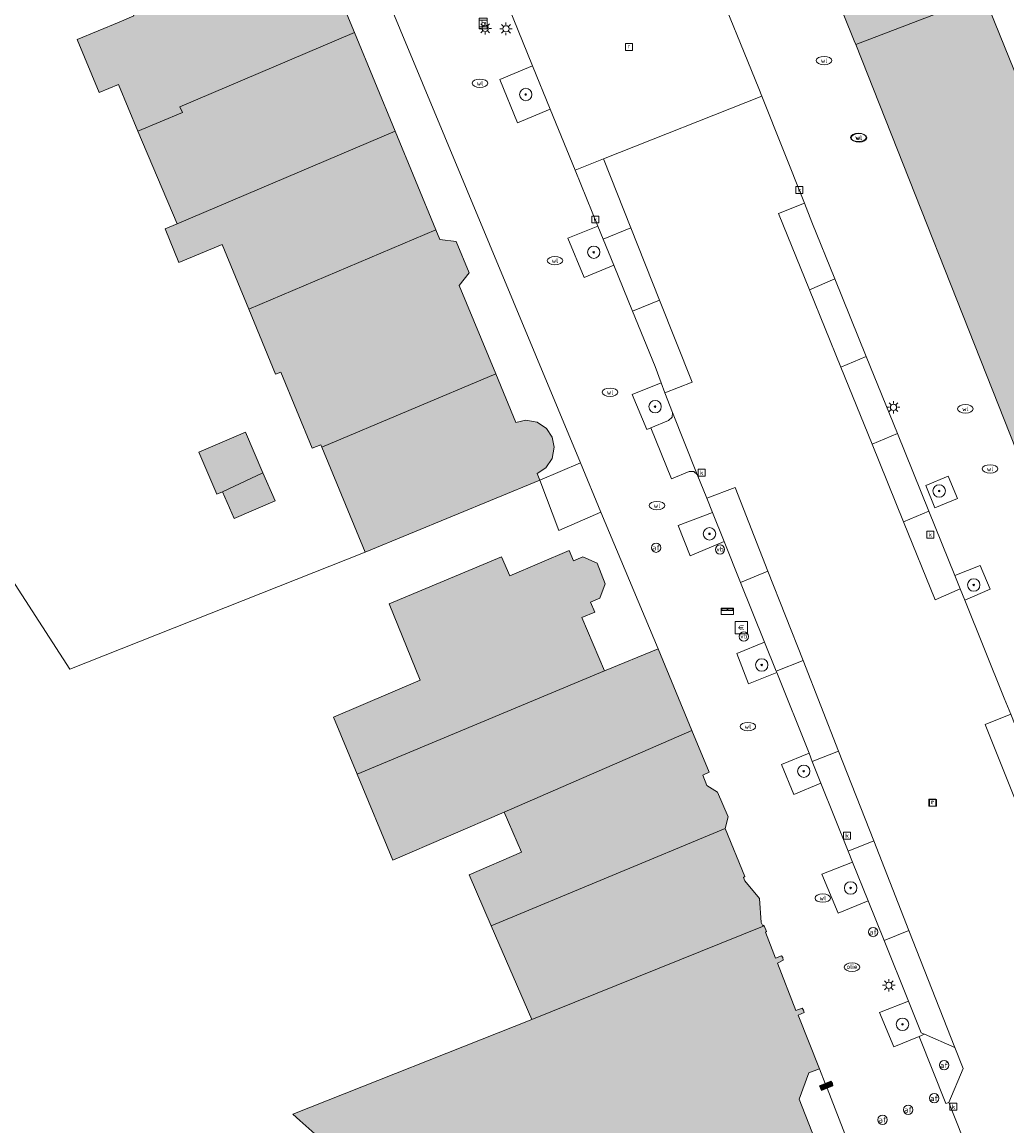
# Model space of a CAD drawing. Header units: metres. Extents: x 196496 to 197479, y 355139 to 356324.
# Tile 101 of 144: x 196731 to 196795, y 356013 to 356085. Entities that reach past the tile are written whole.
import ezdxf
from ezdxf.enums import TextEntityAlignment as Align

# ---------------------------------------------------------------- set-up
doc = ezdxf.new("R2010")
doc.units = ezdxf.units.M
doc.layers.get('0').update_dxf_attribs({"color": 252, "lineweight": 18})
for name, color, linetype, lineweight in [('B-WE-GR-BEPLANTING_CULTUUR_HEESTERS-GV', 252, 'Continuous', 18), ('B-WE-GR-BOOM-S', 252, 'Continuous', 18), ('B-WE-IE-MEUBILAIR_WEGMEUBILAIR-GV', 252, 'Continuous', 18), ('B-WE-IE-MEUBILAIR_WEGMEUBILAIR-S', 252, 'Continuous', 18), ('B-WE-IE-TERREINAFSCHEIDING_KUNSTMATIG_MUUR-G', 252, 'IE-TERREINAFSCHEIDING-KUNSTMATIG-DICHT', 18), ('B-WE-KL-BRANDSTOF_PUT-S', 252, 'Continuous', 18), ('B-WE-KL-ET_LS_OV_LICHTMAST-S', 252, 'Continuous', 18), ('B-WE-KL-WATER-S', 252, 'Continuous', 18), ('B-WE-OG-BEBOUWING-GV', 252, 'Continuous', 18), ('B-WE-OG-TERREIN_ERF-GV', 252, 'Continuous', 18), ('B-WE-RI-GWA_KOLK-S', 252, 'Continuous', 18), ('B-WE-RI-GWA_RIOOLPUT-S', 252, 'Continuous', 18), ('B-WE-VH-ONVERHARD-GV', 252, 'Continuous', 18), ('B-WE-VH-VERHARDING_ASFALT-GV', 252, 'Continuous', 18), ('B-WE-VH-VERHARDING_BETONSTRAATSTEEN-GV', 252, 'Continuous', 18), ('B-WE-VH-VERHARDING_OPEN-GV', 252, 'Continuous', 18), ('B-WE-VH-VERHARDING_TEGEL-GV', 252, 'Continuous', 18), ('B-WE-VW-AFSLUITPAAL-S', 252, 'Continuous', 18), ('B-WE-VW-HALTEPAAL-S', 252, 'Continuous', 18)]:
    doc.layers.add(name, color=color, linetype=linetype, lineweight=lineweight)
doc.layers.add('X-XX-AL-PRESENTATIE_GEBOUW3-V', color=7, linetype='Continuous', lineweight=18, true_color=0xf0f0f0)
doc.styles.add('NLCS-ISO', font='NLCS-ISO.ttf')
doc.linetypes.add('IE-TERREINAFSCHEIDING-KUNSTMATIG-DICHT', pattern='A,8,-1,[82,NLCS.SHX,S=0.75,R=90,X=0,Y=0],-1', length=10)

# ---------------------------------------------------------------- blocks, each defined once
blk = doc.blocks.new('SIE-WEG_PAAL_VERKEERSBORD-SO')
at = {"color": 0, "linetype": 'ByBlock', "lineweight": 18}
blk.add_circle((0, 0), 1.5, dxfattribs=at)
at = {"color": 0, "linetype": 'ByBlock', "lineweight": 18, "style": 'NLCS-ISO'}
blk.add_text('vb', height=1.5, dxfattribs=at).set_placement((0, 0.13), align=Align.MIDDLE_CENTER)
blk = doc.blocks.new('SKL-ET_OV_LICHTMAST-SO')
at = {"color": 0, "linetype": 'ByBlock', "lineweight": 18}
for points in [[(-1.25, 0), (-2, 0)], [(-1.41, 1.41), (-0.88, 0.88)], [(0, 2), (0, 1.25)], [(0.88, 0.88), (1.41, 1.41)], [(2, 0), (1.25, 0)], [(-1.41, -1.41), (-0.88, -0.88)], [(0, -1.25), (0, -2)], [(0.88, -0.88), (1.41, -1.41)]]:
    blk.add_lwpolyline(points, dxfattribs=at)
blk.add_circle((0, 0), 1, dxfattribs=at)
blk = doc.blocks.new('SVW-AFSLUITPAAL-SO')
at = {"lineweight": 18}
blk.add_circle((0, 0), 1.5, dxfattribs=at)
at = {"lineweight": 18, "style": 'NLCS-ISO'}
blk.add_text('af', height=1.8, dxfattribs=at).set_placement((0, 0), align=Align.MIDDLE_CENTER)
blk = doc.blocks.new('SVW-HALTEPAAL-SO')
for p, q in [((-1.29, 1.06), (1.29, 1.06)), ((-1.29, -1.06), (1.29, -1.06))]:
    blk.add_line(p, q)
blk.add_lwpolyline([(-1.09, -1.76), (1.09, -1.76, 0.414214), (1.29, -1.56), (1.29, 1.56, 0.414214), (1.09, 1.76), (-1.09, 1.76, 0.414214), (-1.29, 1.56), (-1.29, -1.56, 0.414214)], format="xyb", close=True)
at = {"lineweight": 18, "style": 'NLCS-ISO'}
blk.add_text('h', height=1.8, dxfattribs=at).set_placement((0.02, 0.01), align=Align.MIDDLE_CENTER)
blk = doc.blocks.new('SRI-PUT_INSPECTIEPUT_RIOOLPUT-SO')
at = {"color": 0, "linetype": 'ByBlock', "lineweight": 18}
blk.add_lwpolyline([(-1.12, -1.12), (1.12, -1.12), (1.12, 1.12), (-1.12, 1.12)], close=True, dxfattribs=at)
at = {"color": 0, "linetype": 'ByBlock', "lineweight": 18, "style": 'NLCS-ISO'}
blk.add_text('r', height=1.5, dxfattribs=at).set_placement((0, 0.28), align=Align.MIDDLE_CENTER)
blk = doc.blocks.new('SKL-WATER_WATERLEIDINGPUT-SO')
at = {"color": 0, "linetype": 'ByBlock', "lineweight": 18}
blk.add_ellipse((0, 0), major_axis=(2.5, 0), ratio=0.54, dxfattribs=at)
at = {"color": 0, "linetype": 'ByBlock', "lineweight": 18, "style": 'NLCS-ISO'}
blk.add_text('wl', height=1.5, dxfattribs=at).set_placement((0, 0), align=Align.MIDDLE_CENTER)
blk = doc.blocks.new('SRI-KOLK-SO')
at = {"color": 0, "linetype": 'ByBlock', "lineweight": 18}
blk.add_lwpolyline([(-1.125, -1.125), (1.125, -1.125), (1.125, 1.125), (-1.125, 1.125)], close=True, dxfattribs=at)
at = {"color": 0, "linetype": 'ByBlock', "lineweight": 18, "style": 'NLCS-ISO'}
blk.add_text('k', height=1.5, dxfattribs=at).set_placement((0, 0), align=Align.MIDDLE_CENTER)
blk = doc.blocks.new('SKL-BENZINEPUT_OLIEPUT-SO')
at = {"color": 0, "linetype": 'ByBlock', "lineweight": 18}
blk.add_ellipse((0, 0), major_axis=(2.5, 0), ratio=0.54, dxfattribs=at)
at = {"color": 0, "linetype": 'ByBlock', "lineweight": 18, "style": 'NLCS-ISO'}
blk.add_text('olie', height=1.5, dxfattribs=at).set_placement((0, 0.16), align=Align.MIDDLE_CENTER)
blk = doc.blocks.new('SIE-WEG_BETAALAUTOMAAT-SO')
at = {"color": 0, "linetype": 'ByBlock', "lineweight": 18}
blk.add_lwpolyline([(-2, -2), (2, -2), (2, 2), (-2, 2)], close=True, dxfattribs=at)
at = {"color": 0, "linetype": 'ByBlock', "lineweight": 18, "style": 'NLCS-ISO'}
blk.add_text('€', height=1.5, dxfattribs=at).set_placement((0, 0), align=Align.MIDDLE_CENTER)
blk = doc.blocks.new('SIE-WEG_BRIEVENBUS-SO')
at = {"color": 0, "linetype": 'ByBlock', "lineweight": 18}
for points in [[(2, -1), (2, 1), (-2, 1), (-2, -1)], [(-0.1, 0.2), (-0.1, 0.8), (-1.8, 0.8), (-1.8, 0.2)], [(0.1, 0.2), (0.1, 0.8), (1.8, 0.8), (1.8, 0.2)]]:
    blk.add_lwpolyline(points, close=True, dxfattribs=at)
blk = doc.blocks.new('SGR-BOOM_01-SO')
at = {"linetype": 'ByBlock', "lineweight": 18}
h = blk.add_hatch(color=0, dxfattribs=at)
h.dxf.hatch_style = 1
edge = h.paths.add_edge_path()
edge.add_arc((0, 0), 0.25, 0, 360)
at = {"color": 0, "linetype": 'ByBlock', "lineweight": 18}
for radius in [2, 0.25]:
    blk.add_circle((0, 0), radius, dxfattribs=at)

msp = doc.modelspace()

# ---------------------------------------------------------------- hatches: boundary and pattern name
at = {"layer": 'X-XX-AL-PRESENTATIE_GEBOUW3-V'}
for points in [[(196794.262, 356100.034), (196793.345, 356101.021), (196789.571, 356097.517), (196787.946, 356096.867), (196788.729, 356094.908), (196786.389, 356093.973), (196786.033, 356094.864), (196781.214, 356092.938), (196781.698, 356091.727), (196782.552, 356089.591), (196782.849, 356088.848), (196783.666, 356086.805), (196785.033, 356083.385), (196785.135, 356083.129), (196791.672, 356085.627), (196793.155, 356086.904), (196800.179, 356093.533), (196800.071, 356093.652)], [(196752.821, 356083.91), (196751.729, 356086.551), (196752.363, 356087.401), (196751.668, 356089.082), (196750.613, 356089.227), (196750.288, 356090.008), (196738.528, 356085.181), (196738.615, 356084.98), (196737.663, 356084.587), (196734.955, 356083.467), (196736.37, 356080.045), (196737.617, 356080.561), (196738.858, 356077.56), (196741.741, 356078.752), (196741.584, 356079.133)], [(196795.472, 356057.017), (196805.016, 356060.862), (196804.98, 356060.934), (196802.801, 356065.552), (196806.61, 356067.342), (196802.003, 356077.198), (196798.377, 356075.405), (196795.833, 356080.821), (196795.641, 356080.736), (196793.155, 356086.904), (196791.672, 356085.627), (196785.135, 356083.129)], [(196752.821, 356083.91), (196741.584, 356079.133), (196741.741, 356078.752), (196738.858, 356077.56), (196741.403, 356071.588), (196755.447, 356077.558)], [(196746.017, 356066.08), (196758.073, 356071.205), (196755.447, 356077.558), (196741.403, 356071.588), (196740.62, 356071.255), (196741.514, 356069.093), (196744.296, 356070.243)], [(196761.937, 356061.924), (196759.588, 356067.617), (196760.222, 356068.421), (196759.379, 356070.443), (196758.335, 356070.571), (196758.073, 356071.205), (196746.017, 356066.08), (196747.749, 356061.889), (196748.082, 356062.026), (196750.107, 356057.128), (196750.661, 356057.357), (196750.724, 356057.206)], [(196750.724, 356057.206), (196753.527, 356050.426), (196764.772, 356055.075), (196764.612, 356055.504), (196765.171, 356055.873), (196765.577, 356056.475), (196765.71, 356057.188), (196765.571, 356057.844), (196765.2, 356058.402), (196764.597, 356058.806), (196763.883, 356058.937), (196763.228, 356058.796), (196761.937, 356061.924)], [(196746.932, 356055.549), (196745.811, 356058.159), (196742.798, 356056.865), (196743.958, 356054.165), (196744.326, 356054.323)], [(196744.326, 356054.323), (196745.069, 356052.593), (196747.714, 356053.729), (196746.932, 356055.549)], [(196768.948, 356042.778), (196767.494, 356046.215), (196768.313, 356046.556), (196768.043, 356047.209), (196768.646, 356047.473), (196768.997, 356048.398), (196768.465, 356049.733), (196767.557, 356050.126), (196766.944, 356049.88), (196766.66, 356050.541), (196762.835, 356048.909), (196762.304, 356050.129), (196755.074, 356047.095), (196757.064, 356042.195), (196751.481, 356039.808), (196753.006, 356036.127)], [(196753.006, 356036.127), (196755.304, 356030.58), (196762.47, 356033.687), (196774.582, 356038.938), (196772.393, 356044.211), (196768.948, 356042.778)], [(196761.647, 356026.362), (196776.712, 356032.625), (196776.907, 356033.381), (196776.233, 356034.968), (196775.541, 356035.392), (196775.282, 356036.07), (196775.693, 356036.261), (196774.582, 356038.938), (196762.47, 356033.687), (196763.588, 356031.11), (196760.221, 356029.649)], [(196764.265, 356020.325), (196779.231, 356026.35), (196779.207, 356026.406), (196779.139, 356026.354), (196779.045, 356026.563), (196778.942, 356028.11), (196777.983, 356029.259), (196777.911, 356029.468), (196777.999, 356029.529), (196776.712, 356032.625), (196761.647, 356026.362)], [(196749.314, 356013.822), (196752.01, 356011.413), (196752.381, 356011.081), (196753.618, 356007.98), (196751.686, 356007.209), (196752.129, 356006.808), (196754.714, 356004.47), (196758.182, 356001.334), (196776.46, 356008.582), (196776.334, 356008.898), (196777.382, 356009.309), (196778.102, 356011.008), (196779.837, 356010.274), (196781.05, 356010.766), (196781.16, 356010.488), (196781.437, 356010.598), (196781.327, 356010.877), (196782.936, 356011.513), (196781.483, 356015.189), (196782.109, 356016.877), (196782.797, 356017.149), (196781.43, 356020.609), (196781.803, 356020.768), (196781.769, 356020.927), (196781.684, 356021.063), (196781.286, 356020.899), (196780.088, 356023.962), (196780.466, 356024.154), (196780.446, 356024.311), (196780.359, 356024.432), (196779.956, 356024.273), (196779.331, 356025.945), (196779.388, 356025.987), (196779.231, 356026.35), (196764.265, 356020.325), (196748.861, 356014.227)], [(196783.171, 356016.202), (196782.802, 356016.047), (196782.925, 356015.755), (196783.288, 356015.902), (196783.669, 356016.055), (196783.636, 356016.223), (196783.541, 356016.358)]]:
    msp.add_hatch(color=256, dxfattribs=at).paths.add_polyline_path(points)

# ---------------------------------------------------------------- linework, layer by layer
at = {"layer": 'B-WE-GR-BEPLANTING_CULTUUR_HEESTERS-GV', "flags": 128}
for points in [[(196765.449, 356078.978), (196764.314, 356081.76), (196762.197, 356080.878), (196763.33, 356078.084)], [(196769.55, 356068.917), (196768.863, 356070.603), (196768.523, 356071.436), (196766.59, 356070.662), (196767.629, 356068.136)], [(196772.843, 356060.707), (196772.604, 356061.343), (196770.717, 356060.599), (196771.667, 356058.324), (196771.928, 356058.435), (196771.925, 356058.442), (196773.071, 356058.923), (196773.304, 356059.119), (196773.328, 356059.422)], [(196776.661, 356051.11), (196775.906, 356052.992), (196773.685, 356052.151), (196774.461, 356050.194)], [(196780.044, 356042.672), (196780.008, 356042.761), (196779.257, 356044.634), (196777.463, 356043.9), (196778.227, 356041.943)], [(196782.336, 356036.954), (196782.127, 356037.475), (196780.348, 356036.751), (196781.145, 356034.818), (196782.897, 356035.556)], [(196785.938, 356027.97), (196784.939, 356030.462), (196782.945, 356029.695), (196784.001, 356027.181)], [(196789.218, 356019.226), (196789.575, 356019.37), (196789.346, 356019.471), (196788.528, 356021.512), (196786.678, 356020.781), (196787.591, 356018.571)]]:
    msp.add_lwpolyline(points, close=True, dxfattribs=at)
at = {"layer": 'B-WE-IE-MEUBILAIR_WEGMEUBILAIR-GV', "flags": 128}
for points in [[(196764.314, 356081.76), (196762.197, 356080.878), (196763.33, 356078.084), (196765.449, 356078.978)], [(196768.863, 356070.603), (196768.523, 356071.436), (196766.59, 356070.662), (196767.629, 356068.136), (196769.55, 356068.917)], [(196773.328, 356059.422), (196772.843, 356060.707), (196772.604, 356061.343), (196770.717, 356060.599), (196771.667, 356058.324), (196771.928, 356058.435), (196771.925, 356058.442), (196773.071, 356058.923), (196773.304, 356059.119)], [(196789.654, 356054.728), (196790.237, 356053.291), (196791.699, 356053.893), (196791.092, 356055.326)], [(196775.906, 356052.992), (196773.685, 356052.151), (196774.461, 356050.194), (196776.661, 356051.11)], [(196792.163, 356047.334), (196793.793, 356048.054), (196793.166, 356049.572), (196791.521, 356048.921), (196791.863, 356048.075)], [(196780.044, 356042.672), (196780.008, 356042.761), (196779.257, 356044.634), (196777.463, 356043.9), (196778.227, 356041.943)], [(196782.336, 356036.954), (196782.127, 356037.475), (196780.348, 356036.751), (196781.145, 356034.818), (196782.897, 356035.556)], [(196784.939, 356030.462), (196782.945, 356029.695), (196784.001, 356027.181), (196785.938, 356027.97)], [(196789.575, 356019.37), (196789.346, 356019.471), (196788.528, 356021.512), (196786.678, 356020.781), (196787.591, 356018.571), (196789.218, 356019.226)]]:
    msp.add_lwpolyline(points, close=True, dxfattribs=at)
at = {"layer": 'B-WE-IE-TERREINAFSCHEIDING_KUNSTMATIG_MUUR-G', "ltscale": 0.2, "flags": 128}
for points in [[(196767.389, 356056.186), (196748.472, 356101.678), (196748.205, 356102.064), (196747.801, 356102.303)], [(196772.393, 356044.211), (196768.714, 356053)]]:
    msp.add_lwpolyline(points, dxfattribs=at)
at = {"layer": 'B-WE-OG-BEBOUWING-GV', "flags": 128}
for points in [[(196794.262, 356100.034), (196793.345, 356101.021), (196789.571, 356097.517), (196787.946, 356096.867), (196788.729, 356094.908), (196786.389, 356093.973), (196786.033, 356094.864), (196781.214, 356092.938), (196781.698, 356091.727), (196782.552, 356089.591), (196782.849, 356088.848), (196783.666, 356086.805), (196785.033, 356083.385), (196785.135, 356083.129), (196791.672, 356085.627), (196793.155, 356086.904), (196800.179, 356093.533), (196800.071, 356093.652)], [(196752.821, 356083.91), (196751.729, 356086.551), (196752.363, 356087.401), (196751.668, 356089.082), (196750.613, 356089.227), (196750.288, 356090.008), (196738.528, 356085.181), (196738.615, 356084.98), (196737.663, 356084.587), (196734.955, 356083.467), (196736.37, 356080.045), (196737.617, 356080.561), (196738.858, 356077.56), (196741.741, 356078.752), (196741.584, 356079.133)], [(196795.472, 356057.017), (196805.016, 356060.862), (196804.98, 356060.934), (196802.801, 356065.552), (196806.61, 356067.342), (196802.003, 356077.198), (196798.377, 356075.405), (196795.833, 356080.821), (196795.641, 356080.736), (196793.155, 356086.904), (196791.672, 356085.627), (196785.135, 356083.129)], [(196752.821, 356083.91), (196741.584, 356079.133), (196741.741, 356078.752), (196738.858, 356077.56), (196741.403, 356071.588), (196755.447, 356077.558)], [(196746.017, 356066.08), (196758.073, 356071.205), (196755.447, 356077.558), (196741.403, 356071.588), (196740.62, 356071.255), (196741.514, 356069.093), (196744.296, 356070.243)], [(196761.937, 356061.924), (196759.588, 356067.617), (196760.222, 356068.421), (196759.379, 356070.443), (196758.335, 356070.571), (196758.073, 356071.205), (196746.017, 356066.08), (196747.749, 356061.889), (196748.082, 356062.026), (196750.107, 356057.128), (196750.661, 356057.357), (196750.724, 356057.206)], [(196750.724, 356057.206), (196753.527, 356050.426), (196764.772, 356055.075), (196764.612, 356055.504), (196765.171, 356055.873), (196765.577, 356056.475), (196765.71, 356057.188), (196765.571, 356057.844), (196765.2, 356058.402), (196764.597, 356058.806), (196763.883, 356058.937), (196763.228, 356058.796), (196761.937, 356061.924)], [(196746.932, 356055.549), (196745.811, 356058.159), (196742.798, 356056.865), (196743.958, 356054.165), (196744.326, 356054.323)], [(196744.326, 356054.323), (196745.069, 356052.593), (196747.714, 356053.729), (196746.932, 356055.549)], [(196768.948, 356042.778), (196767.494, 356046.215), (196768.313, 356046.556), (196768.043, 356047.209), (196768.646, 356047.473), (196768.997, 356048.398), (196768.465, 356049.733), (196767.557, 356050.126), (196766.944, 356049.88), (196766.66, 356050.541), (196762.835, 356048.909), (196762.304, 356050.129), (196755.074, 356047.095), (196757.064, 356042.195), (196751.481, 356039.808), (196753.006, 356036.127)], [(196753.006, 356036.127), (196755.304, 356030.58), (196762.47, 356033.687), (196774.582, 356038.938), (196772.393, 356044.211), (196768.948, 356042.778)], [(196761.647, 356026.362), (196776.712, 356032.625), (196776.907, 356033.381), (196776.233, 356034.968), (196775.541, 356035.392), (196775.282, 356036.07), (196775.693, 356036.261), (196774.582, 356038.938), (196762.47, 356033.687), (196763.588, 356031.11), (196760.221, 356029.649)], [(196764.265, 356020.325), (196779.231, 356026.35), (196779.207, 356026.406), (196779.139, 356026.354), (196779.045, 356026.563), (196778.942, 356028.11), (196777.983, 356029.259), (196777.911, 356029.468), (196777.999, 356029.529), (196776.712, 356032.625), (196761.647, 356026.362)], [(196783.171, 356016.202), (196782.802, 356016.047), (196782.925, 356015.755), (196783.288, 356015.902), (196783.669, 356016.055), (196783.636, 356016.223), (196783.541, 356016.358)]]:
    msp.add_lwpolyline(points, close=True, dxfattribs=at)
msp.add_lwpolyline([(196782.936, 356011.513), (196781.483, 356015.189), (196782.109, 356016.877), (196782.797, 356017.149), (196781.43, 356020.609), (196781.803, 356020.768), (196781.769, 356020.927), (196781.684, 356021.063), (196781.286, 356020.899), (196780.088, 356023.962), (196780.466, 356024.154), (196780.446, 356024.311), (196780.359, 356024.432), (196779.956, 356024.273), (196779.331, 356025.945), (196779.388, 356025.987), (196779.231, 356026.35), (196764.265, 356020.325), (196748.861, 356014.227), (196749.314, 356013.822), (196752.01, 356011.413)], dxfattribs=at)
at = {"layer": 'B-WE-OG-TERREIN_ERF-GV', "flags": 128}
for points in [[(196751.729, 356086.551), (196752.821, 356083.91), (196755.447, 356077.558), (196758.073, 356071.205), (196758.335, 356070.571), (196759.379, 356070.443), (196760.222, 356068.421), (196759.588, 356067.617), (196761.937, 356061.924), (196763.228, 356058.796), (196763.883, 356058.937), (196764.597, 356058.806), (196765.2, 356058.402), (196765.571, 356057.844), (196765.71, 356057.188), (196765.577, 356056.475), (196765.171, 356055.873), (196764.612, 356055.504), (196764.772, 356055.075), (196767.389, 356056.186), (196748.472, 356101.678)], [(196793.155, 356086.904), (196795.641, 356080.736)], [(196729.602, 356050.402), (196734.487, 356042.902), (196753.527, 356050.426), (196750.724, 356057.206), (196750.661, 356057.357), (196750.107, 356057.128), (196748.082, 356062.026), (196747.749, 356061.889), (196746.017, 356066.08), (196744.296, 356070.243), (196741.514, 356069.093), (196740.62, 356071.255), (196741.403, 356071.588), (196738.858, 356077.56), (196737.617, 356080.561), (196736.37, 356080.045), (196734.955, 356083.467), (196737.663, 356084.587)], [(196752.01, 356011.413), (196749.314, 356013.822), (196748.861, 356014.227), (196764.265, 356020.325), (196761.647, 356026.362), (196760.221, 356029.649), (196763.588, 356031.11), (196762.47, 356033.687), (196755.304, 356030.58), (196753.006, 356036.127), (196751.481, 356039.808), (196757.064, 356042.195), (196755.074, 356047.095), (196762.304, 356050.129), (196762.835, 356048.909), (196766.66, 356050.541), (196766.944, 356049.88), (196767.557, 356050.126), (196768.465, 356049.733), (196768.997, 356048.398), (196768.646, 356047.473), (196768.043, 356047.209), (196768.313, 356046.556), (196767.494, 356046.215), (196768.948, 356042.778), (196772.393, 356044.211), (196768.714, 356053), (196765.994, 356051.821), (196764.772, 356055.075), (196753.527, 356050.426), (196734.487, 356042.902), (196729.602, 356050.402)], [(196784.845, 356011.907), (196783.288, 356015.902), (196782.925, 356015.755), (196782.802, 356016.047), (196783.171, 356016.202), (196782.797, 356017.149), (196782.109, 356016.877), (196781.483, 356015.189), (196782.936, 356011.513)]]:
    msp.add_lwpolyline(points, dxfattribs=at)
msp.add_lwpolyline([(196745.069, 356052.593), (196744.326, 356054.323), (196743.958, 356054.165), (196742.798, 356056.865), (196745.811, 356058.159), (196746.932, 356055.549), (196747.714, 356053.729)], close=True, dxfattribs=at)
at = {"layer": 'B-WE-VH-ONVERHARD-GV', "flags": 128}
for points in [[(196789.654, 356054.728), (196790.237, 356053.291), (196791.699, 356053.893), (196791.092, 356055.326)], [(196791.863, 356048.075), (196792.163, 356047.334), (196793.793, 356048.054), (196793.166, 356049.572), (196791.521, 356048.921)]]:
    msp.add_lwpolyline(points, close=True, dxfattribs=at)
at = {"layer": 'B-WE-VH-VERHARDING_ASFALT-GV', "flags": 128}
for points in [[(196761.804, 356087.919), (196764.314, 356081.76), (196765.449, 356078.978), (196767.057, 356075.032), (196768.875, 356075.767), (196779.095, 356079.819), (196778.9, 356080.31), (196775.871, 356087.747)], [(196795.67, 356033.845), (196793.485, 356039.335), (196795.127, 356039.984), (196794.714, 356041.022), (196792.163, 356047.334), (196791.863, 356048.075), (196790.263, 356047.369), (196788.223, 356052.396), (196786.199, 356057.386), (196784.185, 356062.351), (196782.166, 356067.326), (196780.167, 356072.254), (196781.829, 356072.922), (196779.095, 356079.819), (196768.875, 356075.767), (196770.643, 356071.321), (196772.494, 356066.665), (196774.596, 356061.379), (196772.843, 356060.707), (196773.328, 356059.422), (196774.927, 356055.432), (196775.539, 356053.906), (196777.364, 356054.6), (196779.48, 356049.207), (196781.742, 356043.443), (196784.026, 356037.621), (196786.298, 356031.83), (196788.56, 356026.065), (196791.519, 356018.513), (196792.061, 356017.165), (196791.129, 356014.974), (196792.938, 356010.418)]]:
    msp.add_lwpolyline(points, dxfattribs=at)
for points in [[(196768.523, 356071.436), (196768.863, 356070.603), (196770.643, 356071.321), (196768.875, 356075.767), (196767.057, 356075.032)], [(196782.166, 356067.326), (196783.793, 356068.041), (196782.317, 356071.692), (196781.829, 356072.922), (196780.167, 356072.254)], [(196768.863, 356070.603), (196769.55, 356068.917), (196770.755, 356065.961), (196772.494, 356066.665), (196770.643, 356071.321)], [(196784.185, 356062.351), (196785.815, 356063.035), (196783.793, 356068.041), (196782.166, 356067.326)], [(196772.843, 356060.707), (196774.596, 356061.379), (196772.494, 356066.665), (196770.755, 356065.961), (196772.211, 356062.388), (196772.604, 356061.343)], [(196785.815, 356063.035), (196784.185, 356062.351), (196786.199, 356057.386), (196787.824, 356058.067)], [(196788.223, 356052.396), (196789.845, 356053.068), (196787.824, 356058.067), (196786.199, 356057.386)], [(196775.539, 356053.906), (196775.906, 356052.992), (196776.661, 356051.11), (196777.714, 356048.484), (196779.48, 356049.207), (196777.364, 356054.6)], [(196791.863, 356048.075), (196791.521, 356048.921), (196789.845, 356053.068), (196788.223, 356052.396), (196790.263, 356047.369)], [(196780.008, 356042.761), (196781.742, 356043.443), (196779.48, 356049.207), (196777.714, 356048.484), (196779.257, 356044.634)], [(196782.127, 356037.475), (196782.336, 356036.954), (196784.026, 356037.621), (196781.742, 356043.443), (196780.008, 356042.761), (196780.044, 356042.672)], [(196796.936, 356035.437), (196796.161, 356037.385), (196795.127, 356039.984), (196793.485, 356039.335), (196795.67, 356033.845), (196797.321, 356034.47)], [(196784.026, 356037.621), (196782.336, 356036.954), (196782.897, 356035.556), (196784.653, 356031.176), (196786.298, 356031.83)], [(196784.653, 356031.176), (196784.939, 356030.462), (196785.938, 356027.97), (196786.968, 356025.402), (196788.56, 356026.065), (196786.298, 356031.83)], [(196788.56, 356026.065), (196786.968, 356025.402), (196788.528, 356021.512), (196789.346, 356019.471), (196789.575, 356019.37), (196791.519, 356018.513)]]:
    msp.add_lwpolyline(points, close=True, dxfattribs=at)
at = {"layer": 'B-WE-VH-VERHARDING_BETONSTRAATSTEEN-GV', "flags": 128}
for points in [[(196773.328, 356059.422), (196773.304, 356059.119), (196773.071, 356058.923), (196771.925, 356058.442), (196771.928, 356058.435), (196773.253, 356055.146), (196774.405, 356055.622), (196774.705, 356055.635), (196774.927, 356055.432)], [(196789.575, 356019.37), (196789.218, 356019.226), (196790.95, 356014.906), (196791.129, 356014.974), (196792.061, 356017.165), (196791.519, 356018.513)]]:
    msp.add_lwpolyline(points, close=True, dxfattribs=at)
at = {"layer": 'B-WE-VH-VERHARDING_OPEN-GV', "flags": 128}
msp.add_lwpolyline([(196765.994, 356051.821), (196768.714, 356053), (196767.389, 356056.186), (196764.772, 356055.075)], close=True, dxfattribs=at)
at = {"layer": 'B-WE-VH-VERHARDING_TEGEL-GV', "flags": 128}
for points in [[(196748.472, 356101.678), (196767.389, 356056.186), (196768.714, 356053), (196772.393, 356044.211), (196774.582, 356038.938), (196775.693, 356036.261), (196775.282, 356036.07), (196775.541, 356035.392), (196776.233, 356034.968), (196776.907, 356033.381), (196776.712, 356032.625), (196777.999, 356029.529), (196777.911, 356029.468), (196777.983, 356029.259), (196778.942, 356028.11), (196779.045, 356026.563), (196779.139, 356026.354), (196779.207, 356026.406), (196779.231, 356026.35), (196779.388, 356025.987), (196779.331, 356025.945), (196779.956, 356024.273), (196780.359, 356024.432), (196780.446, 356024.311), (196780.466, 356024.154), (196780.088, 356023.962), (196781.286, 356020.899), (196781.684, 356021.063), (196781.769, 356020.927), (196781.803, 356020.768), (196781.43, 356020.609), (196782.797, 356017.149), (196783.171, 356016.202), (196783.541, 356016.358), (196783.636, 356016.223), (196783.669, 356016.055), (196783.288, 356015.902), (196784.845, 356011.907)], [(196792.938, 356010.418), (196791.129, 356014.974), (196790.95, 356014.906), (196789.218, 356019.226), (196787.591, 356018.571), (196786.678, 356020.781), (196788.528, 356021.512), (196786.968, 356025.402), (196785.938, 356027.97), (196784.001, 356027.181), (196782.945, 356029.695), (196784.939, 356030.462), (196784.653, 356031.176), (196782.897, 356035.556), (196781.145, 356034.818), (196780.348, 356036.751), (196782.127, 356037.475), (196780.044, 356042.672), (196778.227, 356041.943), (196777.463, 356043.9), (196779.257, 356044.634), (196777.714, 356048.484), (196776.661, 356051.11), (196774.461, 356050.194), (196773.685, 356052.151), (196775.906, 356052.992), (196775.539, 356053.906), (196774.927, 356055.432), (196774.705, 356055.635), (196774.405, 356055.622), (196773.253, 356055.146), (196771.928, 356058.435), (196771.667, 356058.324), (196770.717, 356060.599), (196772.604, 356061.343), (196772.211, 356062.388), (196770.755, 356065.961), (196769.55, 356068.917), (196767.629, 356068.136), (196766.59, 356070.662), (196768.523, 356071.436), (196767.057, 356075.032), (196765.449, 356078.978), (196763.33, 356078.084), (196762.197, 356080.878), (196764.314, 356081.76), (196761.804, 356087.919)], [(196775.871, 356087.747), (196778.9, 356080.31), (196779.095, 356079.819), (196781.829, 356072.922), (196782.317, 356071.692), (196783.793, 356068.041), (196785.815, 356063.035), (196787.824, 356058.067), (196789.845, 356053.068), (196791.521, 356048.921), (196793.166, 356049.572), (196793.793, 356048.054), (196792.163, 356047.334), (196794.714, 356041.022), (196795.127, 356039.984)], [(196816.972, 356002.34), (196810.196, 356019.674), (196810.072, 356019.981), (196810.094, 356020.003), (196807.665, 356026.114), (196805.808, 356030.787), (196803.967, 356035.418), (196801.849, 356040.765), (196800.805, 356043.401), (196799.732, 356046.111), (196799.674, 356046.258), (196798.379, 356049.674), (196796.921, 356053.356), (196795.472, 356057.017), (196785.135, 356083.129), (196785.033, 356083.385), (196783.666, 356086.805)]]:
    msp.add_lwpolyline(points, dxfattribs=at)
msp.add_lwpolyline([(196789.654, 356054.728), (196791.092, 356055.326), (196791.699, 356053.893), (196790.237, 356053.291)], close=True, dxfattribs=at)

# ---------------------------------------------------------------- block references
at = {"layer": 'B-WE-GR-BOOM-S', "xscale": 0.2, "yscale": 0.2, "zscale": 0.2}
for p in [(196763.869, 356079.919), (196768.252, 356069.755), (196772.206, 356059.806), (196790.516, 356054.373), (196775.714, 356051.614), (196792.742, 356048.318), (196779.078, 356043.165), (196781.788, 356036.319), (196784.809, 356028.797), (196788.152, 356020.012)]:
    msp.add_blockref('SGR-BOOM_01-SO', p, dxfattribs=at)
at = {"layer": 'B-WE-IE-MEUBILAIR_WEGMEUBILAIR-S', "xscale": 0.2, "yscale": 0.2, "zscale": 0.2}
for name, p in [('SIE-WEG_PAAL_VERKEERSBORD-SO', (196776.389, 356050.604)), ('SIE-WEG_BRIEVENBUS-SO', (196776.864, 356046.626)), ('SIE-WEG_BETAALAUTOMAAT-SO', (196777.767, 356045.571)), ('SIE-WEG_PAAL_VERKEERSBORD-SO', (196777.924, 356044.995))]:
    msp.add_blockref(name, p, dxfattribs=at)
at = {"layer": 'B-WE-KL-BRANDSTOF_PUT-S', "xscale": 0.2, "yscale": 0.2, "zscale": 0.2}
msp.add_blockref('SKL-BENZINEPUT_OLIEPUT-SO', (196784.897, 356023.696), dxfattribs=at)
at = {"layer": 'B-WE-KL-ET_LS_OV_LICHTMAST-S', "xscale": 0.2, "yscale": 0.2, "zscale": 0.2}
for p in [(196761.253, 356084.18), (196762.594, 356084.15), (196787.572, 356059.768), (196787.272, 356022.526)]:
    msp.add_blockref('SKL-ET_OV_LICHTMAST-SO', p, dxfattribs=at)
at = {"layer": 'B-WE-KL-WATER-S', "xscale": 0.2, "yscale": 0.2, "zscale": 0.2}
for p in [(196783.097, 356082.101), (196760.917, 356080.641), (196785.309, 356077.155), (196785.352, 356077.126), (196765.75, 356069.212), (196769.299, 356060.735), (196792.206, 356059.666), (196793.792, 356055.798), (196772.327, 356053.433), (196778.185, 356039.197), (196783.013, 356028.148)]:
    msp.add_blockref('SKL-WATER_WATERLEIDINGPUT-SO', p, dxfattribs=at)
at = {"layer": 'B-WE-RI-GWA_KOLK-S', "xscale": 0.2, "yscale": 0.2, "zscale": 0.2}
for p in [(196781.511, 356073.772), (196768.353, 356071.864), (196775.197, 356055.552), (196789.94, 356051.563), (196784.578, 356032.173), (196791.433, 356014.701)]:
    msp.add_blockref('SRI-KOLK-SO', p, dxfattribs=at)
at = {"layer": 'B-WE-RI-GWA_RIOOLPUT-S', "xscale": 0.2, "yscale": 0.2, "zscale": 0.2}
for p in [(196770.521, 356082.976), (196790.071, 356034.297), (196790.109, 356034.282)]:
    msp.add_blockref('SRI-PUT_INSPECTIEPUT_RIOOLPUT-SO', p, dxfattribs=at)
at = {"layer": 'B-WE-VW-AFSLUITPAAL-S', "xscale": 0.2, "yscale": 0.2, "zscale": 0.2}
for p in [(196772.271, 356050.72), (196786.257, 356025.959), (196790.831, 356017.381), (196790.197, 356015.25), (196788.515, 356014.508), (196786.865, 356013.865)]:
    msp.add_blockref('SVW-AFSLUITPAAL-SO', p, dxfattribs=at)
at = {"layer": 'B-WE-VW-HALTEPAAL-S', "xscale": 0.2, "yscale": 0.2, "zscale": 0.2}
msp.add_blockref('SVW-HALTEPAAL-SO', (196761.121, 356084.492), dxfattribs=at)

doc.saveas('drawing.dxf')
